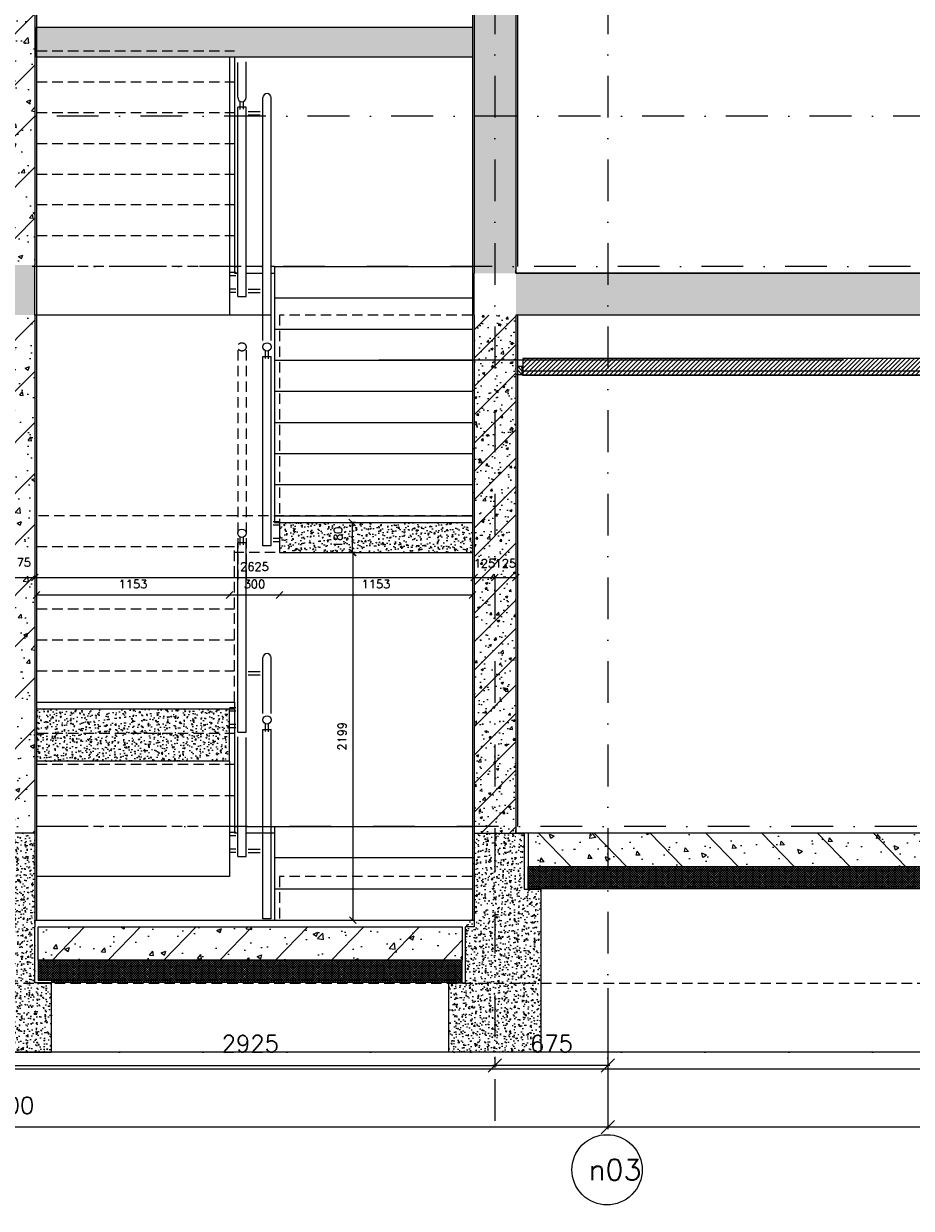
# Model space of a CAD drawing. Extents: x 102559 to 245130, y 44436 to 138999.
# Tile 19 of 30: x 189797 to 195103, y 90162 to 97249. Entities that reach past the tile are written whole.
import ezdxf
from ezdxf.enums import TextEntityAlignment as Align

# ---------------------------------------------------------------- set-up
doc = ezdxf.new("R2010")
doc.units = 0
doc.header["$LTSCALE"] = 20
doc.header["$MEASUREMENT"] = 0
doc.header["$PDSIZE"] = -1
for name, pattern in [('DASHDOT', [25, 12.5, -6.25, 0, -6.25]), ('DD1', [2.66667, 1.66667, -0.5, 0, -0.5]), ('HIDDEN2', [4.6875, 3.125, -1.5625])]:
    doc.linetypes.add(name, pattern=pattern)
doc.layers.get('0').update_dxf_attribs({"linetype": 'CONTINUOUS'})
doc.layers.get('DEFPOINTS').update_dxf_attribs({"linetype": 'CONTINUOUS'})
for name, color, linetype in [('A--01A1_ACEER', 1, 'CONTINUOUS'), ('A--A23--_F--3-', 9, 'CONTINUOUS'), ('A--A25--_F--3-', 9, 'CONTINUOUS'), ('A--L$7A3-_STRAMIEN', 3, 'CONTINUOUS'), ('A--L13A2_VLOEREN', 2, 'CONTINUOUS'), ('A--L21--_F-23-', 4, 'CONTINUOUS'), ('A--L21D1_BUITENWAND', 1, 'CONTINUOUS'), ('A--L23--', 7, 'CONTINUOUS'), ('A--L23--_F--3-', 7, 'CONTINUOUS'), ('A--L24A1_TRAPPEN', 1, 'CONTINUOUS'), ('A--L24A2_TRAPPEN', 2, 'CONTINUOUS'), ('A--L24A3_TRAPPEN', 3, 'CONTINUOUS'), ('A--L24DC1_TRAPPEN', 1, 'HIDDEN2'), ('A--L25--', 7, 'CONTINUOUS'), ('A--L25--_F-23-', 7, 'CONTINUOUS'), ('A--L28DC1_KONSTRUKTIES', 1, 'HIDDEN2'), ('A--L31--', 2, 'CONTINUOUS'), ('A--L35-D2-_PLAFONDS', 2, 'CONTINUOUS'), ('A--L35-D4-_PLAFONDS', 4, 'CONTINUOUS'), ('A--L35D1_PLAFONDS', 1, 'CONTINUOUS'), ('A--M$1A-_F123-', 1, 'CONTINUOUS'), ('A--T$7A-_STRAMIEN', 2, 'CONTINUOUS'), ('STRAMIEN', 8, 'DD1'), ('X--LR---_CP', 7, 'CONTINUOUS')]:
    doc.layers.add(name, color=color, linetype=linetype)
doc.styles.add('ALFA-0_25', font='ROMANS')
doc.styles.add('HIEMSTRA', font='romans.shx')
doc.dimstyles.get("Standard").update_dxf_attribs({"dimscale": 40, "dimtxt": 2.5, "dimasz": 2, "dimexe": 0.3, "dimexo": 0.3, "dimgap": 2, "dimtad": 1, "dimdec": 0, "dimzin": 0, "dimdsep": 46, "dimtxsty": 'HIEMSTRA', "dimblk1": 'OBLIQUE', "dimblk2": 'OBLIQUE', "dimsah": 1, "dimcen": 0.09, "dimdle": 0.3, "dimclrd": 1, "dimclre": 1, "dimclrt": 3, "dimadec": 0, "dimazin": 0, "dimtfac": 1, "dimtdec": 4, "dimtix": 1, "dimtmove": 2, "dimatfit": 3, "dimldrblk": 'OBLIQUE', "dimfxl": 0, "dimtvp": 625, "dimtolj": 1, "dimtzin": 0, "dimarcsym": 0})
doc.dimstyles.new('STANDARD$0', dxfattribs={"dimscale": 50, "dimtxt": 2.5, "dimasz": 2, "dimexe": 2, "dimexo": 0, "dimgap": 2, "dimtad": 1, "dimdec": 0, "dimzin": 0, "dimdsep": 46, "dimtxsty": 'ALFA-0_25', "dimblk1": 'OBLIQUE', "dimblk2": 'OBLIQUE', "dimsah": 1, "dimcen": -3, "dimdle": 2, "dimclrd": 1, "dimclre": 1, "dimclrt": 2, "dimadec": 0, "dimazin": 0, "dimtfac": 0.666667, "dimtofl": 0, "dimtmove": 2, "dimatfit": 3, "dimldrblk": 'OBLIQUE', "dimfxl": 0, "dimtvp": 0.833333, "dimtolj": 1, "dimtzin": 0, "dimarcsym": 0})
pattern_1 = [(45, (0, 0), (-152.73506, 152.73506), []), (50, (0, 0), (258.21367, -22.59077), [27, -297]), (355, (0, 0), (-49.95048, 270.78917), [21.6, -237.6]), (100.4514, (21.52, -1.88), (208.26338, 248.19824), [22.94647, -252.41116]), (46.1842, (0, 72), (384.2068, -59.58685), [40.5, -445.5]), (96.6356, (32, 67.03), (336.4786, 350.68243), [34.4197, -378.6167]), (351.1842, (0, 72), (336.4783, 350.6827), [32.4, -356.4]), (21, (36, 54), (214.88654, -144.9428), [27, -297]), (326, (36, 54), (87.59352, 261.054), [21.6, -237.6]), (71.4514, (53.9, 41.92), (302.48015, 116.11098), [22.94647, -252.41116]), (37.5, (0, 0), (4.377548, 119.841787), [0, -234.72, 0, -241.2, 0, -238.5]), (7.5, (0, 0), (94.70503, 141.98822), [0, -137.52, 0, -229.32, 0, -90.9]), (327.5, (-80.28, 0), (192.176077, -8.119754), [0, -90, 0, -280.8, 0, -372.6]), (317.5, (-116.28, 0), (209.94702, 36.0378), [0, -117, 0, -186.48, 0, -264.6]), (317.5, (-116.28, 0), (209.94702, 36.0378), [0, -117, 0, -186.48, 0, -264.6])]
pattern_2 = [(45, (0, 0), (-84.852814, 84.852814), []), (50, (0, 0), (143.452037, -12.55043), [15, -165]), (355, (0, 0), (-27.75027, 150.43843), [12, -132]), (100.4514, (11.95, -1.05), (115.70188, 137.88791), [12.74804, -140.22842]), (46.1842, (0, 40), (213.44821, -33.1038), [22.5, -247.5]), (96.6356, (17.79, 37.24), (186.93254, 194.82357), [19.12206, -210.3426]), (351.1842, (0, 40), (186.9324, 194.82372), [18, -198]), (21, (20, 30), (119.38141, -80.52378), [15, -165]), (326, (20, 30), (48.66307, 145.03001), [12, -132]), (71.4514, (29.95, 23.29), (168.04453, 64.5061), [12.74804, -140.22842]), (37.5, (0, 0), (2.431971, 66.578771), [0, -130.4, 0, -134, 0, -132.5]), (7.5, (0, 0), (52.613907, 78.882342), [0, -76.4, 0, -127.4, 0, -50.5]), (327.5, (-44.6, 0), (106.764487, -4.510974), [0, -50, 0, -156, 0, -207]), (317.5, (-64.6, 0), (116.637234, 20.020996), [0, -65, 0, -103.6, 0, -147]), (317.5, (-64.6, 0), (116.637234, 20.020996), [0, -65, 0, -103.6, 0, -147])]
pattern_3 = [(50, (0, 0), (71.726018, -6.275213), [7.5, -82.5]), (355, (0, 0), (-13.875133, 75.219213), [6, -66]), (100.4514, (5.98, -0.52), (57.850938, 68.943954), [6.37402, -70.11421]), (46.1842, (0, 20), (106.724105, -16.5519), [11.25, -123.75]), (96.6356, (8.89, 18.62), (93.46627, 97.411787), [9.56103, -105.1713]), (351.1842, (0, 20), (93.466195, 97.41186), [9, -99]), (21, (10, 15), (59.690705, -40.261889), [7.5, -82.5]), (326, (10, 15), (24.331533, 72.515005), [6, -66]), (71.4514, (14.974, 11.645), (84.022263, 32.25305), [6.37402, -70.11421]), (37.5, (0, 0), (1.2159855, 33.2893854), [0, -65.2, 0, -67, 0, -66.25]), (7.5, (0, 0), (26.306954, 39.441171), [0, -38.2, 0, -63.7, 0, -25.25]), (327.5, (-22.3, 0), (53.3822436, -2.2554872), [0, -25, 0, -78, 0, -103.5]), (317.5, (-32.3, 0), (58.318617, 10.010498), [0, -32.5, 0, -51.8, 0, -73.5])]

# ---------------------------------------------------------------- blocks, each defined once
blk = doc.blocks.new('_OBLIQUE')
at = {"color": 0, "linetype": 'ByBlock'}
blk.add_line((-0.5, -0.5), (0.5, 0.5), dxfattribs=at)
blk = doc.blocks.new('*D147')
at = {"color": 1, "linetype": 'ByBlock'}
for p, q in [((186089.3, 91109.5), (186089.3, 90635.6)), ((193289.3, 91109.5), (193289.3, 90635.6)), ((193301.3, 90647.6), (186077.3, 90647.6))]:
    blk.add_line(p, q, dxfattribs=at)
at = {"layer": 'DEFPOINTS', "color": 0, "linetype": 'ByBlock'}
for p in [(186089.3, 91121.5), (193289.3, 91121.5), (186089.3, 90647.6)]:
    blk.add_point(p, dxfattribs=at)
at = {"color": 1, "linetype": 'ByBlock', "xscale": 80, "yscale": 80, "zscale": 80, "rotation": 180}
blk.add_blockref('_OBLIQUE', (186089.3, 90647.6), dxfattribs=at)
at = {"color": 1, "linetype": 'ByBlock', "xscale": 80, "yscale": 80, "zscale": 80}
blk.add_blockref('_OBLIQUE', (193289.3, 90647.6), dxfattribs=at)
at = {"color": 3, "linetype": 'ByBlock', "insert": (189689.3, 90777.6), "char_height": 100, "attachment_point": 5, "style": 'HIEMSTRA'}
blk.add_mtext('\\A1;7200', dxfattribs=at)
blk = doc.blocks.new('*D149')
at = {"color": 1, "linetype": 'ByBlock'}
for p, q in [((193289.3, 91109.5), (193289.3, 90635.6)), ((198689.3, 91109.5), (198689.3, 90635.6)), ((198701.3, 90647.6), (193277.3, 90647.6))]:
    blk.add_line(p, q, dxfattribs=at)
at = {"layer": 'DEFPOINTS', "color": 0, "linetype": 'ByBlock'}
for p in [(193289.3, 91121.5), (198689.3, 91121.5), (193289.3, 90647.6)]:
    blk.add_point(p, dxfattribs=at)
at = {"color": 1, "linetype": 'ByBlock', "xscale": 80, "yscale": 80, "zscale": 80, "rotation": 180}
blk.add_blockref('_OBLIQUE', (193289.3, 90647.6), dxfattribs=at)
at = {"color": 1, "linetype": 'ByBlock', "xscale": 80, "yscale": 80, "zscale": 80}
blk.add_blockref('_OBLIQUE', (198689.3, 90647.6), dxfattribs=at)
at = {"color": 3, "linetype": 'ByBlock', "insert": (195989.3, 90777.6), "char_height": 100, "attachment_point": 5, "style": 'HIEMSTRA'}
blk.add_mtext('\\A1;5400', dxfattribs=at)
blk = doc.blocks.new('*D151')
at = {"color": 1, "linetype": 'ByBlock'}
for p, q in [((193289.3, 91478.8), (193289.3, 91004.8)), ((192614.3, 91068.8), (192614.3, 91004.8)), ((193301.3, 91016.8), (192602.3, 91016.8))]:
    blk.add_line(p, q, dxfattribs=at)
at = {"layer": 'DEFPOINTS', "color": 0, "linetype": 'ByBlock'}
for p in [(193289.3, 91490.8), (192614.3, 91080.8), (192614.3, 91016.8)]:
    blk.add_point(p, dxfattribs=at)
at = {"color": 1, "linetype": 'ByBlock', "xscale": 80, "yscale": 80, "zscale": 80, "rotation": 180}
blk.add_blockref('_OBLIQUE', (192614.3, 91016.8), dxfattribs=at)
at = {"color": 1, "linetype": 'ByBlock', "xscale": 80, "yscale": 80, "zscale": 80}
blk.add_blockref('_OBLIQUE', (193289.3, 91016.8), dxfattribs=at)
at = {"color": 3, "linetype": 'ByBlock', "insert": (192951.8, 91146.8), "char_height": 100, "attachment_point": 5, "style": 'HIEMSTRA'}
blk.add_mtext('\\A1;675', dxfattribs=at)
blk = doc.blocks.new('*D152')
at = {"color": 1, "linetype": 'ByBlock'}
for p, q in [((189689.3, 91478.8), (189689.3, 91004.8)), ((192614.3, 91068.8), (192614.3, 91004.8)), ((189677.3, 91016.8), (192626.3, 91016.8))]:
    blk.add_line(p, q, dxfattribs=at)
at = {"layer": 'DEFPOINTS', "color": 0, "linetype": 'ByBlock'}
for p in [(189689.3, 91490.8), (192614.3, 91080.8), (192614.3, 91016.8)]:
    blk.add_point(p, dxfattribs=at)
at = {"color": 1, "linetype": 'ByBlock', "xscale": 80, "yscale": 80, "zscale": 80, "rotation": 180}
blk.add_blockref('_OBLIQUE', (189689.3, 91016.8), dxfattribs=at)
at = {"color": 1, "linetype": 'ByBlock', "xscale": 80, "yscale": 80, "zscale": 80}
blk.add_blockref('_OBLIQUE', (192614.3, 91016.8), dxfattribs=at)
at = {"color": 3, "linetype": 'ByBlock', "insert": (191151.8, 91146.8), "char_height": 100, "attachment_point": 5, "style": 'HIEMSTRA'}
blk.add_mtext('\\A1;2925', dxfattribs=at)
blk = doc.blocks.new('*U269')
at = {"layer": 'A--L23--_F--3-', "color": 2, "linetype": 'Continuous'}
blk.add_lwpolyline([(0, 0), (0, -20), (-12470.8, -20), (-12470.8, 0)], dxfattribs=at)
blk = doc.blocks.new('*U268')
at = {"layer": 'A--L23--_F--3-', "color": 2, "linetype": 'Continuous'}
blk.add_lwpolyline([(0, 0), (0, -20), (-12470.8, -20), (-12470.8, 0)], dxfattribs=at)
blk = doc.blocks.new('Q020259-')
at = {"layer": 'A--A25--_F--3-'}
h = blk.add_hatch(dxfattribs=at)
h.set_pattern_fill('ALFALINE', color=256, scale=15, style=0, pattern_type=2)
h.set_pattern_definition([(45, (0, 0), (-10.6066, 10.6066), [])])
h.paths.add_polyline_path([(0, 0), (0, 46), (28, 46), (28, 0)])
at = {"layer": 'A--L25--_F-23-', "color": 2, "linetype": 'Continuous'}
blk.add_lwpolyline([(0, 0), (0, 46), (28, 46), (28, 0)], close=True, dxfattribs=at)
at = {"layer": 'X--LR---_CP'}
for p in [(0, 0), (0, 0), (28, 0)]:
    blk.add_point(p, dxfattribs=at)
blk = doc.blocks.new('*U254')
at = {"layer": 'A--L23--_F--3-', "color": 2, "linetype": 'Continuous'}
blk.add_lwpolyline([(0, 0), (0, 20), (2625, 20), (2625, 0)], dxfattribs=at)
blk = doc.blocks.new('*D219')
at = {"color": 1, "linetype": 'ByBlock'}
blk.add_line((189689.3, 93935.6), (189864.3, 93935.6), dxfattribs=at)
at = {"layer": 'DEFPOINTS', "color": 0, "linetype": 'ByBlock'}
for p in [(189689.3, 93935.6), (189864.3, 93935.6), (189864.3, 93935.6)]:
    blk.add_point(p, dxfattribs=at)
at = {"color": 1, "linetype": 'ByBlock', "xscale": 40, "yscale": 40, "zscale": 40, "rotation": 180}
blk.add_blockref('_OBLIQUE', (189689.3, 93935.6), dxfattribs=at)
at = {"color": 1, "linetype": 'ByBlock', "xscale": 40, "yscale": 40, "zscale": 40}
blk.add_blockref('_OBLIQUE', (189864.3, 93935.6), dxfattribs=at)
at = {"color": 2, "linetype": 'ByBlock', "insert": (189776.8, 94025.9), "char_height": 50, "attachment_point": 5, "style": 'ALFA-0_25'}
blk.add_mtext('\\A1;175', dxfattribs=at)
blk = doc.blocks.new('*D220')
at = {"color": 1, "linetype": 'ByBlock'}
for p, q in [((189864.3, 93935.6), (189864.3, 93935.1)), ((189864.3, 93935.1), (192489.3, 93935.1)), ((192489.3, 93935.6), (192489.3, 93935.1))]:
    blk.add_line(p, q, dxfattribs=at)
at = {"layer": 'DEFPOINTS', "color": 0, "linetype": 'ByBlock'}
for p in [(189864.3, 93935.6), (192489.3, 93935.6), (192489.3, 93935.1)]:
    blk.add_point(p, dxfattribs=at)
at = {"color": 1, "linetype": 'ByBlock', "xscale": 40, "yscale": 40, "zscale": 40, "rotation": 180}
blk.add_blockref('_OBLIQUE', (189864.3, 93935.1), dxfattribs=at)
at = {"color": 1, "linetype": 'ByBlock', "xscale": 40, "yscale": 40, "zscale": 40}
blk.add_blockref('_OBLIQUE', (192489.3, 93935.1), dxfattribs=at)
at = {"color": 2, "linetype": 'ByBlock', "insert": (191176.8, 94000.1), "char_height": 50, "attachment_point": 5, "style": 'ALFA-0_25'}
blk.add_mtext('\\A1;2625', dxfattribs=at)
blk = doc.blocks.new('*D221')
at = {"color": 1, "linetype": 'ByBlock'}
blk.add_line((192489.3, 93935.1), (192614.3, 93935.1), dxfattribs=at)
at = {"layer": 'DEFPOINTS', "color": 0, "linetype": 'ByBlock'}
for p in [(192489.3, 93935.1), (192614.3, 93935.1), (192614.3, 93935.1)]:
    blk.add_point(p, dxfattribs=at)
at = {"color": 1, "linetype": 'ByBlock', "xscale": 40, "yscale": 40, "zscale": 40, "rotation": 180}
blk.add_blockref('_OBLIQUE', (192489.3, 93935.1), dxfattribs=at)
at = {"color": 1, "linetype": 'ByBlock', "xscale": 40, "yscale": 40, "zscale": 40}
blk.add_blockref('_OBLIQUE', (192614.3, 93935.1), dxfattribs=at)
at = {"color": 2, "linetype": 'ByBlock', "insert": (192551.8, 94020.1), "char_height": 50, "attachment_point": 5, "style": 'ALFA-0_25'}
blk.add_mtext('\\A1;125', dxfattribs=at)
blk = doc.blocks.new('*D222')
at = {"color": 1, "linetype": 'ByBlock'}
blk.add_line((192614.3, 93935.1), (192739.3, 93935.1), dxfattribs=at)
at = {"layer": 'DEFPOINTS', "color": 0, "linetype": 'ByBlock'}
for p in [(192614.3, 93935.1), (192739.3, 93935.1), (192739.3, 93935.1)]:
    blk.add_point(p, dxfattribs=at)
at = {"color": 1, "linetype": 'ByBlock', "xscale": 40, "yscale": 40, "zscale": 40, "rotation": 180}
blk.add_blockref('_OBLIQUE', (192614.3, 93935.1), dxfattribs=at)
at = {"color": 1, "linetype": 'ByBlock', "xscale": 40, "yscale": 40, "zscale": 40}
blk.add_blockref('_OBLIQUE', (192739.3, 93935.1), dxfattribs=at)
at = {"color": 2, "linetype": 'ByBlock', "insert": (192676.8, 94020.1), "char_height": 50, "attachment_point": 5, "style": 'ALFA-0_25'}
blk.add_mtext('\\A1;125', dxfattribs=at)
blk = doc.blocks.new('*D223')
at = {"color": 1, "linetype": 'ByBlock'}
for p, q in [((191780.9, 94265.1), (191761.7, 94265.1)), ((191761.7, 94265.1), (191761.7, 94085.1)), ((191780.9, 94085.1), (191761.7, 94085.1))]:
    blk.add_line(p, q, dxfattribs=at)
at = {"layer": 'DEFPOINTS', "color": 0, "linetype": 'ByBlock'}
for p in [(191780.9, 94265.1), (191761.7, 94085.1), (191780.9, 94085.1)]:
    blk.add_point(p, dxfattribs=at)
at = {"color": 1, "linetype": 'ByBlock', "xscale": 40, "yscale": 40, "zscale": 40}
for p, rotation in [((191761.7, 94265.1), 90), ((191761.7, 94085.1), 270)]:
    blk.add_blockref('_OBLIQUE', p, dxfattribs=dict(at, rotation=rotation))
at = {"color": 2, "linetype": 'ByBlock', "insert": (191676.7, 94175.1), "char_height": 50, "attachment_point": 5, "rotation": 90, "style": 'ALFA-0_25'}
blk.add_mtext('\\A1;180', dxfattribs=at)
blk = doc.blocks.new('*D224')
at = {"color": 1, "linetype": 'ByBlock'}
for p, q in [((191761.7, 94085.1), (191765.5, 94085.1)), ((191765.5, 94085.1), (191765.5, 91885.9)), ((191761.7, 91885.9), (191765.5, 91885.9))]:
    blk.add_line(p, q, dxfattribs=at)
at = {"layer": 'DEFPOINTS', "color": 0, "linetype": 'ByBlock'}
for p in [(191761.7, 94085.1), (191761.7, 91885.9), (191765.5, 91885.9)]:
    blk.add_point(p, dxfattribs=at)
at = {"color": 1, "linetype": 'ByBlock', "xscale": 40, "yscale": 40, "zscale": 40}
for p, rotation in [((191765.5, 94085.1), 90), ((191765.5, 91885.9), 270)]:
    blk.add_blockref('_OBLIQUE', p, dxfattribs=dict(at, rotation=rotation))
at = {"color": 2, "linetype": 'ByBlock', "insert": (191700.5, 92985.5), "char_height": 50, "attachment_point": 5, "rotation": 90, "style": 'ALFA-0_25'}
blk.add_mtext('\\A1;2199', dxfattribs=at)
blk = doc.blocks.new('*D225')
at = {"color": 1, "linetype": 'ByBlock'}
for p in [(189874.3, 93830.9), (191026.8, 93826.7)]:
    blk.add_line(p, (191026.8, 93830.9), dxfattribs=at)
at = {"layer": 'DEFPOINTS', "color": 0, "linetype": 'ByBlock'}
for p in [(189874.3, 93830.9), (191026.8, 93830.9), (191026.8, 93826.7)]:
    blk.add_point(p, dxfattribs=at)
at = {"color": 1, "linetype": 'ByBlock', "xscale": 40, "yscale": 40, "zscale": 40, "rotation": 180}
blk.add_blockref('_OBLIQUE', (189874.3, 93830.9), dxfattribs=at)
at = {"color": 1, "linetype": 'ByBlock', "xscale": 40, "yscale": 40, "zscale": 40}
blk.add_blockref('_OBLIQUE', (191026.8, 93830.9), dxfattribs=at)
at = {"color": 2, "linetype": 'ByBlock', "insert": (190450.5, 93895.9), "char_height": 50, "attachment_point": 5, "style": 'ALFA-0_25'}
blk.add_mtext('\\A1;1153', dxfattribs=at)
blk = doc.blocks.new('*D226')
at = {"color": 1, "linetype": 'ByBlock'}
blk.add_line((191026.8, 93830.9), (191326.8, 93830.9), dxfattribs=at)
at = {"layer": 'DEFPOINTS', "color": 0, "linetype": 'ByBlock'}
for p in [(191026.8, 93830.9), (191326.8, 93830.9), (191326.8, 93830.9)]:
    blk.add_point(p, dxfattribs=at)
at = {"color": 1, "linetype": 'ByBlock', "xscale": 40, "yscale": 40, "zscale": 40, "rotation": 180}
blk.add_blockref('_OBLIQUE', (191026.8, 93830.9), dxfattribs=at)
at = {"color": 1, "linetype": 'ByBlock', "xscale": 40, "yscale": 40, "zscale": 40}
blk.add_blockref('_OBLIQUE', (191326.8, 93830.9), dxfattribs=at)
at = {"color": 2, "linetype": 'ByBlock', "insert": (191176.8, 93895.9), "char_height": 50, "attachment_point": 5, "style": 'ALFA-0_25'}
blk.add_mtext('\\A1;300', dxfattribs=at)
blk = doc.blocks.new('*D227')
at = {"color": 1, "linetype": 'ByBlock'}
blk.add_line((191326.8, 93830.9), (192479.3, 93830.9), dxfattribs=at)
at = {"layer": 'DEFPOINTS', "color": 0, "linetype": 'ByBlock'}
for p in [(191326.8, 93830.9), (192479.3, 93830.9), (192479.3, 93830.9)]:
    blk.add_point(p, dxfattribs=at)
at = {"color": 1, "linetype": 'ByBlock', "xscale": 40, "yscale": 40, "zscale": 40, "rotation": 180}
blk.add_blockref('_OBLIQUE', (191326.8, 93830.9), dxfattribs=at)
at = {"color": 1, "linetype": 'ByBlock', "xscale": 40, "yscale": 40, "zscale": 40}
blk.add_blockref('_OBLIQUE', (192479.3, 93830.9), dxfattribs=at)
at = {"color": 2, "linetype": 'ByBlock', "insert": (191903, 93895.9), "char_height": 50, "attachment_point": 5, "style": 'ALFA-0_25'}
blk.add_mtext('\\A1;1153', dxfattribs=at)

msp = doc.modelspace()

# ---------------------------------------------------------------- hatches: boundary and pattern name
at = {"layer": 'A--01A1_ACEER', "linetype": 'Continuous'}
h = msp.add_hatch(dxfattribs=at)
h.set_pattern_fill('ANSI31', color=256, scale=150, style=0)
h.set_pattern_definition([(45, (34262.216, 200), (-13.2582521, 13.2582521), [])])
h.paths.add_polyline_path([(192781.5, 95145.9), (200407, 95145.9), (200407, 95245.9), (192781.5, 95245.9)])
at = {"layer": 'A--A23--_F--3-'}
h = msp.add_hatch(dxfattribs=at)
h.set_pattern_fill('ALFABET', color=256, scale=20, style=0, pattern_type=2)
h.set_pattern_definition(pattern_2)
h.paths.add_polyline_path([(192614.3, 99005.9), (192489.3, 99005.9), (192489.3, 96695.9), (192614.3, 96695.9)])
h.paths.add_polyline_path([(192739.3, 99005.9), (192614.3, 99005.9), (192614.3, 96695.9), (192739.3, 96695.9)])
h.paths.add_polyline_path([(192739.3, 96695.9), (192614.3, 96695.9), (192614.3, 95795.9), (192739.3, 95795.9)])
h.paths.add_polyline_path([(192614.3, 96695.9), (192489.3, 96695.9), (192489.3, 95795.9), (192614.3, 95795.9)])
h.paths.add_polyline_path([(192739.3, 95795.9), (192614.3, 95795.9), (192614.3, 95755.9), (192739.3, 95755.9)])
h.paths.add_polyline_path([(192614.3, 95795.9), (192489.3, 95795.9), (192489.3, 95755.9), (192614.3, 95755.9)])
h = msp.add_hatch(dxfattribs=at)
h.set_pattern_fill('ALFABET', color=256, scale=36, style=0, pattern_type=2)
h.set_pattern_definition(pattern_1)
h.paths.add_polyline_path([(189564.3, 96695.9), (189689.3, 96695.9), (189689.3, 98855.9), (189564.3, 98855.9)])
h.paths.add_polyline_path([(189864.3, 98855.9), (189689.3, 98855.9), (189689.3, 96695.9), (189864.2, 96695.9)])
h.paths.add_polyline_path([(189564.3, 95805.9), (189689.3, 95805.9), (189689.3, 96695.9), (189564.3, 96695.9)])
h.paths.add_polyline_path([(189864.2, 96695.9), (189689.3, 96695.9), (189689.3, 95805.9), (189864.2, 95805.9)])
h = msp.add_hatch(dxfattribs=at)
h.set_pattern_fill('AR-CONC', color=256, scale=10, style=0)
h.set_pattern_definition(pattern_3)
h.paths.add_polyline_path([(192479.3, 97047.7), (189874.3, 97047.7), (189874.3, 97227.7), (192479.3, 97227.7)])
h = msp.add_hatch(dxfattribs=at)
h.set_pattern_fill('ALFABET', color=256, scale=36, style=0, pattern_type=2)
h.set_pattern_definition(pattern_1)
h.paths.add_polyline_path([(169714.3, 95505.9), (189864.3, 95505.9), (189864.2, 95805.9), (169714.3, 95805.9)])
h = msp.add_hatch(dxfattribs=at)
h.set_pattern_fill('ALFABET', color=256, scale=20, angle=1, style=0, pattern_type=2)
h.set_pattern_definition([(134, (275026.89, 1e-11), (86.32078, 83.359), []), (129, (275026.89, 1e-11), (-143.64922, -10.04493), [15, -165]), (184, (275026.9, 1e-11), (30.37155, 149.9312), [12, -132]), (78.5486, (275014.92, -0.84), (-113.27778, 139.88618), [12.74804, -140.22842]), (132.8158, (275027.59, 40), (-213.99344, -29.37358), [22.5, -247.5]), (82.3644, (275009.76, 37.55), (-183.50393, 198.05632), [19.12206, -210.3426]), (187.8158, (275027.6, 40), (-183.50378, 198.05647), [18, -198]), (158, (275007.42, 30.34), (-120.76856, -78.42802), [15, -165]), (213, (275007.42, 30.34), (-46.12453, 145.8572), [12, -132]), (107.5486, (274997.36, 23.81), (-166.89315, 67.42906), [12.74804, -140.22842]), (141.5, (275026.893, 1e-11), (-1.26964, 66.611074), [0, -130.4, 0, -134, 0, -132.5]), (171.5, (275026.89, 1e-11), (-51.229207, 79.788568), [0, -76.4, 0, -127.4, 0, -50.5]), (211.5, (275071.486, -0.78), (-106.826954, -2.64699), [0, -50, 0, -156, 0, -207]), (221.5, (275091.48, -1.13), (-116.270055, 22.05355), [0, -65, 0, -103.6, 0, -147]), (221.5, (275091.48, -1.13), (-116.270055, 22.05355), [0, -65, 0, -103.6, 0, -147])])
edge = h.paths.add_edge_path()
edge.add_line((192739.3, 95755.9), (205219.3, 95755.9))
edge.add_line((205219.3, 95755.9), (205219.3, 95505.9))
edge.add_line((205219.3, 95505.9), (192739.3, 95505.9))
h = msp.add_hatch(dxfattribs=at)
h.set_pattern_fill('ALFABET', color=256, scale=36, style=0, pattern_type=2)
h.set_pattern_definition(pattern_1)
h.paths.add_polyline_path([(189864.3, 95505.9), (189689.3, 95505.9), (189689.3, 92445.9), (189864.3, 92445.9)])
h.paths.add_polyline_path([(189689.3, 95505.9), (189564.3, 95505.9), (189564.3, 93528.6), (189689.3, 93530.3)])
h.paths.add_polyline_path([(189689.3, 93530.3), (189564.3, 93528.6), (189564.3, 92445.9), (189689.3, 92445.9)])
h.paths.add_polyline_path([(189689.3, 92445.9), (189564.3, 92445.9), (189564.3, 92405.9), (189689.3, 92405.9)])
h.paths.add_polyline_path([(189864.3, 92445.9), (189689.3, 92445.9), (189689.3, 92405.9), (189864.3, 92405.9)])
h = msp.add_hatch(dxfattribs=at)
h.set_pattern_fill('ALFABET', color=256, scale=20, style=0, pattern_type=2)
h.set_pattern_definition(pattern_2)
h.paths.add_polyline_path([(192739.3, 95505.9), (192614.3, 95505.9), (192614.3, 92445.9), (192739.3, 92445.9)])
h.paths.add_polyline_path([(192614.3, 95505.9), (192489.3, 95505.9), (192489.3, 92445.9), (192614.3, 92445.9)])
h.paths.add_polyline_path([(192739.3, 92445.9), (192614.3, 92445.9), (192614.3, 92405.9), (192739.3, 92405.9)])
h.paths.add_polyline_path([(192614.3, 92445.9), (192489.3, 92445.9), (192489.3, 92405.9), (192614.3, 92405.9)])
h = msp.add_hatch(dxfattribs=at)
h.set_pattern_fill('AR-CONC', color=256, scale=10, style=0)
h.set_pattern_definition(pattern_3)
h.paths.add_polyline_path([(192479.3, 94085.1), (192479.3, 94265.1), (191326.8, 94265.1), (191326.8, 94085.1)])
h = msp.add_hatch(dxfattribs=at)
h.set_pattern_fill('AR-CONC', color=256, scale=10, style=0)
h.set_pattern_definition(pattern_3)
h.paths.add_polyline_path([(189874.3, 93150.3), (189874.3, 93004.2), (191026.8, 93004.2), (191026.8, 93150.3)])
h.paths.add_polyline_path([(189874.3, 93004.2), (189874.3, 92837.6), (191026.8, 92837.6), (191026.8, 93004.2)])
h = msp.add_hatch(dxfattribs=at)
h.set_pattern_fill('AR-CONC', color=256, scale=10, style=0)
h.set_pattern_definition(pattern_3)
h.paths.add_polyline_path([(189689.3, 92405.9), (189514.3, 92405.9), (189514.3, 92070.9), (189414.3, 92070.9), (189414.3, 91505.9), (189689.3, 91505.9)])
h.paths.add_polyline_path([(189864.3, 91845.9), (189864.3, 91865.9), (189864.3, 91885.9), (189864.3, 92405.9), (189689.3, 92405.9), (189689.3, 91505.9), (189964.3, 91505.9), (189964.3, 91510.9), (189864.3, 91510.9)])
h.paths.add_polyline_path([(189964.3, 91505.9), (189689.3, 91505.9), (189689.3, 91095.9), (189964.3, 91095.9)])
h.paths.add_polyline_path([(189689.3, 91505.9), (189414.3, 91505.9), (189414.3, 91095.9), (189689.3, 91095.9)])
h = msp.add_hatch(dxfattribs=at)
h.set_pattern_fill('AR-CONC', color=256, scale=10, style=0)
h.set_pattern_definition(pattern_3)
h.paths.add_polyline_path([(192789.3, 92405.9), (192614.3, 92405.9), (192614.3, 92070.9), (192789.3, 92070.9)])
h.paths.add_polyline_path([(192614.3, 92405.9), (192489.3, 92405.9), (192489.3, 91845.9), (192614.3, 92070.9)])
h.paths.add_polyline_path([(192614.3, 92070.9), (192439.3, 91845.9), (192439.3, 91510.9), (192339.3, 91510.9), (192339.3, 91505.9), (192614.3, 91505.9)])
h.paths.add_polyline_path([(192889.3, 92070.9), (192789.3, 92070.9), (192614.3, 92070.9), (192614.3, 91505.9), (192889.3, 91505.9)])
h.paths.add_polyline_path([(192614.3, 91505.9), (192339.3, 91505.9), (192339.3, 91095.9), (192614.3, 91095.9)])
h.paths.add_polyline_path([(192889.3, 91505.9), (192614.3, 91505.9), (192614.3, 91095.9), (192889.3, 91095.9)])
h = msp.add_hatch(dxfattribs=at)
h.set_pattern_fill('ALFABET', color=256, scale=40, angle=1, style=0, pattern_type=2)
h.set_pattern_definition([(134, (353508.36, 0), (172.64155, 166.718), []), (129, (353508.36, 0), (-287.29845, -20.08986), [30, -330]), (184, (353508.36, 0), (60.7431, 299.8624), [24, -264]), (78.5486, (353484.42, -1.67), (-226.55556, 279.77237), [25.49608, -280.45684]), (132.8158, (353509.76, 80), (-427.9869, -58.74715), [45, -495]), (82.3644, (353474.1, 75.1), (-367.0079, 396.11265), [38.2441, -420.6852]), (187.8158, (353509.76, 80), (-367.0076, 396.1129), [36, -396]), (158, (353469.41, 60.7), (-241.53712, -156.85604), [30, -330]), (213, (353469.4, 60.7), (-92.24906, 291.7144), [24, -264]), (107.5486, (353449.3, 47.62), (-333.7863, 134.8581), [25.49608, -280.45684]), (141.5, (353508.36, 0), (-2.53928, 133.22215), [0, -260.8, 0, -268, 0, -265]), (171.5, (353508.36, 0), (-102.45841, 159.57714), [0, -152.8, 0, -254.8, 0, -101]), (211.5, (353597.55, -1.56), (-213.65391, -5.29398), [0, -100, 0, -312, 0, -414]), (221.5, (353637.54, -2.25), (-232.54011, 44.1071), [0, -130, 0, -207.2, 0, -294]), (221.5, (353637.54, -2.25), (-232.54011, 44.1071), [0, -130, 0, -207.2, 0, -294])])
h.paths.add_polyline_path([(192813.6, 92205.9), (198494.3, 92205.9), (198494.3, 92405.9), (192813.6, 92405.9)])
h = msp.add_hatch(dxfattribs=at)
h.set_pattern_fill('ALFAKRS', color=256, scale=10, style=0, pattern_type=2)
h.set_pattern_definition([(45, (120356.468, 0), (-7.0710678, 7.0710678), []), (135, (120356.468, 0), (-7.0710678, -7.0710678), [])])
h.paths.add_polyline_path([(197594.1, 92073.9), (192813.6, 92073.9), (192813.6, 92205.9), (198494.3, 92205.9), (198494.3, 92085.9), (198414.3, 92085.9), (198414.3, 92073.9)])
h = msp.add_hatch(dxfattribs=at)
h.set_pattern_fill('ALFABET', color=256, scale=40, angle=1, style=0, pattern_type=2)
h.set_pattern_definition([(46, (34198.5, -560), (-172.64155, 166.718), []), (51, (34198.5, -560), (287.29845, -20.08986), [30, -330]), (356, (34198.5, -560), (-60.7431, 299.8624), [24, -264]), (101.4514, (34222.43, -561.67), (226.55556, 279.77237), [25.49608, -280.45684]), (47.1842, (34197.1, -480), (427.9869, -58.74715), [45, -495]), (97.6356, (34232.76, -484.9), (367.0079, 396.11265), [38.2441, -420.6852]), (352.1842, (34197.1, -480), (367.0076, 396.1129), [36, -396]), (22, (34237.44, -499.3), (241.53712, -156.85604), [30, -330]), (327, (34237.44, -499.3), (92.24906, 291.7144), [24, -264]), (72.4514, (34257.56, -512.38), (333.7863, 134.8581), [25.49608, -280.45684]), (38.5, (34198.49, -560), (2.53928, 133.22215), [0, -260.8, 0, -268, 0, -265]), (8.5, (34198.49, -560), (102.45841, 159.57714), [0, -152.8, 0, -254.8, 0, -101]), (328.5, (34109.3, -561.56), (213.65391, -5.29398), [0, -100, 0, -312, 0, -414]), (318.5, (34069.31, -562.25), (232.54011, 44.1071), [0, -130, 0, -207.2, 0, -294]), (318.5, (34069.31, -562.25), (232.54011, 44.1071), [0, -130, 0, -207.2, 0, -294])])
h.paths.add_polyline_path([(192419.3, 91645.9), (189884.3, 91645.9), (189884.3, 91845.9), (192419.3, 91845.9)])
h = msp.add_hatch(dxfattribs=at)
h.set_pattern_fill('ALFAKRS', color=256, scale=10, style=0, pattern_type=2)
h.set_pattern_definition([(135, (267350.383, -560), (7.0710678, 7.0710678), []), (45, (267350.383, -560), (7.0710678, -7.0710678), [])])
h.paths.add_polyline_path([(190112.8, 91513.9), (192419.3, 91513.9), (192419.3, 91645.9), (189884.3, 91645.9), (189884.3, 91525.9), (189964.3, 91525.9), (189964.3, 91513.9)])

# ---------------------------------------------------------------- linework, layer by layer
at = {"layer": 'A--01A1_ACEER'}
for p, q in [((192749.3, 98698.7), (192749.3, 95795.9)), ((191126.8, 96806.1), (191126.8, 97020.2)), ((191076.8, 96806.1), (191076.8, 97017.3)), ((191226.8, 95354), (191226.8, 96806.1)), ((191276.8, 95354), (191276.8, 96806.1)), ((191138.5, 96724.2), (191211.6, 96724.2)), ((191138.5, 96704.2), (191211.6, 96704.2)), ((191065.1, 95760.9), (191026.8, 95760.9)), ((191065.1, 95740.9), (191026.8, 95740.9)), ((191065.1, 95660.9), (191026.8, 95660.9)), ((191065.1, 95640.9), (191026.8, 95640.9)), ((191138.5, 95660.9), (191211.6, 95660.9)), ((191138.5, 95640.9), (191211.6, 95640.9)), ((192749.3, 95505.9), (192749.3, 92445.9)), ((194697.8, 95235.6), (191920.5, 95235.6)), ((191288.5, 94270.1), (191326.8, 94270.1)), ((191288.5, 94250.1), (191326.8, 94250.1)), ((191288.5, 94170.1), (191326.8, 94170.1)), ((191288.5, 94150.1), (191326.8, 94150.1)), ((191076.8, 93494.8), (191076.8, 93766)), ((191126.8, 93494.8), (191126.8, 93768.9)), ((191226.8, 93121.7), (191226.8, 93456.1)), ((191276.8, 93121.7), (191276.8, 93456.1)), ((191138.5, 93374.2), (191211.6, 93374.2)), ((191138.5, 93354.2), (191211.6, 93354.2)), ((191065.1, 93155.3), (191026.8, 93155.3)), ((191065.1, 93135.3), (191026.8, 93135.3)), ((191065.1, 93055.3), (191026.8, 93055.3)), ((191065.1, 93035.3), (191026.8, 93035.3)), ((191076.8, 92265.9), (191076.8, 92981.7)), ((191126.8, 92265.9), (191126.8, 92978.9)), ((191065.1, 92410.9), (191026.8, 92410.9)), ((191065.1, 92390.9), (191026.8, 92390.9)), ((191065.1, 92310.9), (191026.8, 92310.9)), ((191065.1, 92290.9), (191026.8, 92290.9)), ((191138.5, 92310.9), (191211.6, 92310.9)), ((191138.5, 92290.9), (191211.6, 92290.9)), ((191076.8, 92265.9), (191126.8, 92265.9))]:
    msp.add_line(p, q, dxfattribs=at)
for centre, start, end in [((191101.8, 96806.1), 180, 0), ((191251.8, 96806.1), 0, 180), ((191251.8, 93456.1), 0, 180)]:
    msp.add_arc(centre, 25, start, end, dxfattribs=at)
at = {"layer": 'A--L$7A3-_STRAMIEN', "linetype": 'Continuous'}
msp.add_ellipse((193284.4, 90392.3), major_axis=(148.5, 148.5), ratio=1, dxfattribs=at)
at = {"layer": 'A--L13A2_VLOEREN'}
for p, q in [((191076.8, 95615.9), (191076.8, 96749.2)), ((191126.8, 96749.2), (191076.8, 96749.2)), ((191092.3, 96734.9), (191092.3, 96779.8)), ((191111.3, 96736.8), (191111.3, 96781.6)), ((191126.8, 95615.9), (191126.8, 96749.2)), ((191076.8, 95615.9), (191126.8, 95615.9)), ((191226.8, 94125.1), (191226.8, 95258.4)), ((191226.8, 95258.4), (191276.8, 95258.4)), ((191242.3, 95246), (191242.3, 95290.8)), ((191261.3, 95244.1), (191261.3, 95289)), ((191276.8, 94125.1), (191276.8, 95258.4)), ((191076.8, 93010.3), (191076.8, 94143.6)), ((191126.8, 94143.6), (191076.8, 94143.6)), ((191092.3, 94129.4), (191092.3, 94174.2)), ((191111.3, 94131.2), (191111.3, 94176.1)), ((191126.8, 93010.3), (191126.8, 94143.6)), ((191276.8, 94125.1), (191226.8, 94125.1)), ((191242.3, 93014.6), (191242.3, 93059.4)), ((191261.3, 93012.7), (191261.3, 93057.5)), ((191076.8, 93010.3), (191126.8, 93010.3)), ((191226.8, 91893.7), (191226.8, 93027)), ((191226.8, 93027), (191276.8, 93027)), ((191276.8, 91893.7), (191276.8, 93027)), ((191276.8, 91893.7), (191226.8, 91893.7))]:
    msp.add_line(p, q, dxfattribs=at)
for centre in [(191251.8, 95315.3), (191101.8, 94200.5), (191251.8, 93083.8)]:
    msp.add_circle(centre, 25, dxfattribs=at)
at = {"layer": 'A--L21--_F-23-', "linetype": 'Continuous'}
for p, q in [((192489.3, 99005.9), (192489.3, 95755.9)), ((192739.3, 99005.9), (192739.3, 95755.9)), ((189864.3, 98855.9), (189864.2, 95805.9)), ((189864.3, 95505.9), (189864.3, 91845.9)), ((192489.3, 95505.9), (192489.3, 92405.9)), ((192739.3, 95505.9), (192739.3, 92405.9)), ((191296.8, 94265.1), (192479.3, 94265.1)), ((191326.8, 94265.1), (191326.8, 94085.1)), ((191326.8, 94085.1), (192479.3, 94085.1)), ((189874.3, 93150.3), (191056.8, 93150.3)), ((191026.8, 92837.6), (191026.8, 93150.3)), ((191026.8, 92837.6), (189874.3, 92837.6))]:
    msp.add_line(p, q, dxfattribs=at)
for points in [[(192479.3, 97047.7), (189874.3, 97047.7), (189874.3, 97227.7), (192479.3, 97227.7)], [(192813.6, 92205.9), (198494.3, 92205.9), (198494.3, 92405.9), (192813.6, 92405.9)], [(192419.3, 91645.9), (189884.3, 91645.9), (189884.3, 91845.9), (192419.3, 91845.9)]]:
    msp.add_lwpolyline(points, close=True, dxfattribs=at)
for points in [[(189864.3, 95505.9), (189864.3, 95505.9), (189864.2, 95805.9)], [(192489.3, 95505.9), (192489.2, 95505.9), (192489.3, 95755.9)], [(192739.3, 95755.9), (205219.3, 95755.9), (205219.3, 95505.9), (192739.3, 95505.9)], [(189864.3, 92405.9), (189514.3, 92405.9), (189514.3, 92070.9), (189414.3, 92070.9), (189414.3, 91095.9), (189964.3, 91095.9), (189964.3, 91510.9), (189864.3, 91510.9), (189864.3, 91845.9)], [(192489.3, 92405.9), (192789.3, 92405.9), (192789.3, 92070.9), (192889.3, 92070.9), (192889.3, 91095.9), (192339.3, 91095.9), (192339.3, 91510.9), (192439.3, 91510.9), (192439.3, 91845.9)], [(192489.3, 92405.9), (192489.3, 91845.9), (192439.3, 91845.9)]]:
    msp.add_lwpolyline(points, dxfattribs=at)
at = {"layer": 'A--L21D1_BUITENWAND', "linetype": 'Continuous'}
for p, q in [((189874.3, 101965.1), (189874.3, 91885.9)), ((192479.3, 101948.7), (192479.3, 91885.9))]:
    msp.add_line(p, q, dxfattribs=at)
at = {"layer": 'A--L23--'}
for points in [[(197594.1, 92073.9), (192813.6, 92073.9), (192813.6, 92205.9), (198494.3, 92205.9), (198494.3, 92085.9), (198414.3, 92085.9), (198414.3, 92073.9)], [(190112.8, 91513.9), (192419.3, 91513.9), (192419.3, 91645.9), (189884.3, 91645.9), (189884.3, 91525.9), (189964.3, 91525.9), (189964.3, 91513.9)]]:
    msp.add_lwpolyline(points, close=True, dxfattribs=at)
at = {"layer": 'A--L24A1_TRAPPEN'}
for p, q in [((191076.8, 96749.2), (191076.8, 96749.2)), ((191276.8, 95258.4), (191276.8, 95258.4)), ((191076.8, 94143.6), (191076.8, 94143.6)), ((191276.8, 93027), (191276.8, 93027))]:
    msp.add_line(p, q, dxfattribs=at)
at = {"layer": 'A--L24A2_TRAPPEN'}
for p, q in [((191026.8, 97047.7), (191026.8, 95505.9)), ((191276.8, 95505.9), (189864.3, 95505.9)), ((191026.8, 92837.6), (191026.8, 92145.9)), ((191026.8, 92145.9), (189874.3, 92145.9))]:
    msp.add_line(p, q, dxfattribs=at)
at = {"layer": 'A--L24A3_TRAPPEN'}
for p, q in [((191056.8, 97047.7), (191056.8, 95755.9)), ((191056.8, 95795.9), (191076.8, 95795.9)), ((191076.8, 95795.9), (191056.8, 95795.9)), ((191056.8, 95755.9), (191076.8, 95755.9)), ((191076.8, 95755.9), (191056.8, 95755.9)), ((191226.8, 95795.9), (191126.8, 95795.9)), ((191126.8, 95755.9), (191226.8, 95755.9)), ((191296.8, 95795.9), (191276.8, 95795.9)), ((191276.8, 95755.9), (191296.8, 95755.9)), ((191296.8, 95795.9), (192479.3, 95795.9)), ((191296.8, 95795.9), (191296.8, 94265.1)), ((191296.8, 95607.9), (192479.3, 95607.9)), ((191296.8, 95421.8), (192479.3, 95421.8)), ((191296.8, 95235.6), (192479.3, 95235.6)), ((191296.8, 95049.5), (192479.3, 95049.5)), ((191296.8, 94863.4), (192479.3, 94863.4)), ((191296.8, 94677.3), (192479.3, 94677.3)), ((191296.8, 94491.2), (192479.3, 94491.2)), ((191296.8, 94305.1), (192479.3, 94305.1)), ((189874.3, 93190.3), (191056.8, 93190.3)), ((191056.8, 93190.3), (191056.8, 92405.9)), ((191056.8, 93190.3), (191056.8, 93150.3)), ((191056.8, 92445.9), (191076.8, 92445.9)), ((191126.8, 92445.9), (191296.8, 92445.9)), ((191296.8, 92445.9), (192479.3, 92445.9)), ((191296.8, 92445.9), (191296.8, 91885.9)), ((191076.8, 92405.9), (191056.8, 92405.9)), ((191296.8, 92405.9), (191126.8, 92405.9)), ((191296.8, 92259.8), (192479.3, 92259.8)), ((191296.8, 92073.7), (192479.3, 92073.7))]:
    msp.add_line(p, q, dxfattribs=at)
at = {"layer": 'A--L24DC1_TRAPPEN'}
for p, q in [((189874.3, 97085.4), (191056.8, 97085.4)), ((189874.3, 96901.2), (191056.8, 96901.2)), ((189874.3, 96716.9), (191056.8, 96716.9)), ((189874.3, 96532.7), (191056.8, 96532.7)), ((189874.3, 96348.5), (191056.8, 96348.5)), ((189874.3, 96166.2), (191056.8, 96166.2)), ((189874.3, 95982), (191056.8, 95982)), ((191026.8, 95795.9), (189874.3, 95795.9)), ((192479.3, 95505.9), (191326.8, 95505.9)), ((191326.8, 95505.9), (191326.8, 94265.1)), ((191076.8, 95296.3), (191076.8, 93895.8)), ((191126.8, 95296.3), (191126.8, 93892.9)), ((192479.3, 94305.1), (189864.3, 94305.1)), ((189874.3, 94120.9), (191056.8, 94120.9)), ((191056.8, 93190.3), (191056.8, 94120.9)), ((191301.5, 94085.1), (191056.8, 94085.1)), ((189874.3, 93934.8), (191056.8, 93934.8)), ((189874.3, 93748.7), (191056.8, 93748.7)), ((189874.3, 93562.6), (191056.8, 93562.6)), ((189874.3, 93376.4), (191056.8, 93376.4)), ((189874.3, 93004.2), (191056.8, 93004.2)), ((189874.3, 92818.1), (191056.8, 92818.1)), ((189874.3, 92632), (191056.8, 92632)), ((191026.8, 92445.9), (189874.3, 92445.9)), ((192479.3, 92145.9), (191326.8, 92145.9)), ((191326.8, 92145.9), (191326.8, 91885.9))]:
    msp.add_line(p, q, dxfattribs=at)
msp.add_circle((191101.8, 95315.3), 25, dxfattribs=at)
at = {"layer": 'A--L28DC1_KONSTRUKTIES'}
for p, q in [((198414.3, 92085.9), (192815.6, 92085.9)), ((206357.8, 91505.9), (153737.8, 91505.9)), ((189964.3, 91525.9), (192417.3, 91525.9))]:
    msp.add_line(p, q, dxfattribs=at)
at = {"layer": 'A--L31--'}
msp.add_lwpolyline([(205193.3, 91095.9), (153737.8, 91095.9), (153737.8, 90995.9), (205193.3, 90995.9)], close=True, dxfattribs=at)
at = {"layer": 'A--L35-D2-_PLAFONDS'}
msp.add_lwpolyline([(192781.5, 95170.9), (200407, 95170.9), (200407, 95145.9), (192781.5, 95145.9)], dxfattribs=at)
at = {"layer": 'A--L35-D4-_PLAFONDS'}
for p, q in [((192781.5, 95143.9), (192781.5, 95193.9)), ((192806.5, 95143.9), (192781.5, 95143.9))]:
    msp.add_line(p, q, dxfattribs=at)
at = {"layer": 'A--L35D1_PLAFONDS', "linetype": 'Continuous'}
msp.add_lwpolyline([(192781.5, 95145.9), (200407, 95145.9), (200407, 95245.9), (192781.5, 95245.9)], close=True, dxfattribs=at)
at = {"layer": 'STRAMIEN', "linetype": 'DASHDOT'}
for p, q in [((192614.3, 109939.1), (192614.3, 90611.2)), ((193289.3, 109939.1), (193289.3, 90611.2)), ((215249.5, 96695.9), (169444.6, 96695.9)), ((215102.7, 95795.9), (151764.3, 95795.9)), ((215140.2, 92445.9), (152098.7, 92445.9)), ((215249.5, 91095.9), (152270.7, 91095.9))]:
    msp.add_line(p, q, dxfattribs=at)

# ---------------------------------------------------------------- block references
at = {"layer": 'A--L23--'}
for name, p in [('*U268', (205210.1, 95775.9)), ('*U269', (205210.1, 92425.9)), ('*U254', (189864.3, 91865.9))]:
    msp.add_blockref(name, p, dxfattribs=at)
at = {"layer": 'A--L25--', "xscale": -1}
msp.add_blockref('Q020259-', (192777.3, 95150.9), dxfattribs=at)

# ---------------------------------------------------------------- texts
at = {"layer": 'A--T$7A-_STRAMIEN', "style": 'ALFA-0_25'}
msp.add_text('n03', height=125, dxfattribs=at).set_placement((193332, 90392.3), align=Align.MIDDLE_CENTER)

# ---------------------------------------------------------------- dimensions: what is measured, and where the dimension line sits
at = {"layer": 'A--M$1A-_F123-'}
for base, p1, p2, picture, middle in [((191761.7, 94085.1), (191780.9, 94265.1), (191780.9, 94085.1), '*D223', (191676.7, 94175.1)), ((191765.5, 91885.9), (191761.7, 94085.1), (191761.7, 91885.9), '*D224', (191700.5, 92985.5))]:
    dim = msp.add_linear_dim(base=base, p1=p1, p2=p2, angle=90, dimstyle='STANDARD$0', override={"dimscale": 20, "dimexe": 0, "dimexo": 0, "dimcen": 0, "dimdle": 0, "dimclrt": 2, "dimtfac": 0.75, "dimtvp": 1.5}, dxfattribs=at)
    dim.commit()
    dim.dimension.update_dxf_attribs({"geometry": picture, "text_midpoint": middle})
dim = msp.add_linear_dim(base=(189864.3, 93935.6), p1=(189689.3, 93935.6), p2=(189864.3, 93935.6), dimstyle='STANDARD$0', override={"dimscale": 20, "dimexe": 0, "dimexo": 0, "dimcen": 0, "dimdle": 0, "dimclrt": 2, "dimtfac": 0.75, "dimtvp": 1.5}, dxfattribs=at)
dim.commit()
dim.dimension.update_dxf_attribs({"geometry": '*D219', "text_midpoint": (189776.8, 94025.9), "dimtype": 160})
for base, p1, p2, dimstyle, override, picture, middle in [((192614.3, 93935.1), (192489.3, 93935.1), (192614.3, 93935.1), 'STANDARD$0', {"dimscale": 20, "dimexe": 0, "dimexo": 0, "dimcen": 0, "dimdle": 0, "dimclrt": 2, "dimtfac": 0.75, "dimtvp": 1.5}, '*D221', (192551.8, 94020.1)), ((192739.3, 93935.1), (192614.3, 93935.1), (192739.3, 93935.1), 'STANDARD$0', {"dimscale": 20, "dimexe": 0, "dimexo": 0, "dimcen": 0, "dimdle": 0, "dimclrt": 2, "dimtfac": 0.75, "dimtvp": 1.5}, '*D222', (192676.8, 94020.1)), ((192489.3, 93935.1), (189864.3, 93935.6), (192489.3, 93935.6), 'STANDARD$0', {"dimscale": 20, "dimexe": 0, "dimexo": 0, "dimcen": 0, "dimdle": 0, "dimclrt": 2, "dimtfac": 0.75, "dimtvp": 1.5}, '*D220', (191176.8, 94000.1)), ((191026.7649013, 93830.8677824), (189874.2649013, 93830.8677824), (191026.7649013, 93826.7259969), 'STANDARD$0', {"dimscale": 20, "dimexe": 0, "dimexo": 0, "dimcen": 0, "dimdle": 0, "dimclrt": 2, "dimtfac": 0.75, "dimtvp": 1.5}, '*D225', (190450.5149013, 93895.8677824)), ((191326.8, 93830.9), (191026.8, 93830.9), (191326.8, 93830.9), 'STANDARD$0', {"dimscale": 20, "dimexe": 0, "dimexo": 0, "dimcen": 0, "dimdle": 0, "dimclrt": 2, "dimtfac": 0.75, "dimtvp": 1.5}, '*D226', (191176.8, 93895.9)), ((192479.2649013, 93830.8677824), (191326.7649013, 93830.8677824), (192479.2649013, 93830.8677824), 'STANDARD$0', {"dimscale": 20, "dimexe": 0, "dimexo": 0, "dimcen": 0, "dimdle": 0, "dimclrt": 2, "dimtfac": 0.75, "dimtvp": 1.5}, '*D227', (191903.0149013, 93895.8677824)), ((192614.3, 91016.8), (189689.3, 91490.8), (192614.3, 91080.8), 'Standard', {"dimscale": 40, "dimtxsty": 'HIEMSTRA', "dimclrt": 3}, '*D152', (191151.8, 91146.8)), ((192614.3, 91016.8), (193289.3, 91490.8), (192614.3, 91080.8), 'Standard', {"dimscale": 40, "dimtxsty": 'HIEMSTRA', "dimclrt": 3}, '*D151', (192951.8, 91146.8)), ((186089.3, 90647.6), (193289.3, 91121.5), (186089.3, 91121.5), 'Standard', {"dimscale": 40, "dimtxsty": 'HIEMSTRA', "dimclrt": 3}, '*D147', (189689.3, 90777.6)), ((193289.3, 90647.6), (198689.3, 91121.5), (193289.3, 91121.5), 'Standard', {"dimscale": 40, "dimtxsty": 'HIEMSTRA', "dimclrt": 3}, '*D149', (195989.3, 90777.6))]:
    dim = msp.add_linear_dim(base=base, p1=p1, p2=p2, dimstyle=dimstyle, override=override, dxfattribs=at)
    dim.commit()
    dim.dimension.update_dxf_attribs({"geometry": picture, "text_midpoint": middle})

doc.saveas('drawing.dxf')
